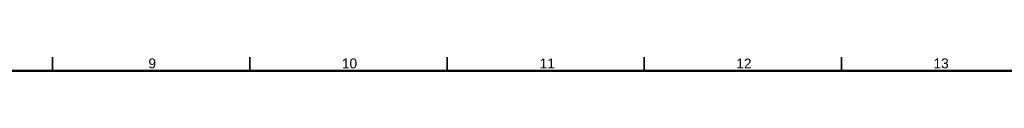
# Model space of a CAD drawing. Header units: millimetres. Extents: x 4 to 1188, y 1 to 840.
# Tile 112 of 256: x 386.14 to 635.79, y 836 to 839.5. Entities that reach past the tile are written whole.
import ezdxf

# ---------------------------------------------------------------- set-up
doc = ezdxf.new("R2010")
doc.units = ezdxf.units.MM
doc.layers.add('256', color=7, linetype='Continuous')
doc.styles.add('Arial Unicode MS', font='Arial Unicode MS')

msp = doc.modelspace()

# ---------------------------------------------------------------- linework, layer by layer
at = {"layer": '256', "color": 18, "linetype": 'Continuous', "lineweight": 35}
for p, q in [((394.5, 839.5), (394.5, 836)), ((444.5, 839.5), (444.5, 836)), ((494.5, 839.5), (494.5, 836)), ((544.5, 839.5), (544.5, 836)), ((594.5, 839.5), (594.5, 836))]:
    msp.add_line(p, q, dxfattribs=at)
at = {"layer": '256', "color": 18, "linetype": 'Continuous', "lineweight": 50}
msp.add_line((23, 836), (1184, 836), dxfattribs=at)

# ---------------------------------------------------------------- texts
at = {"layer": '256', "color": 18, "linetype": 'Continuous', "lineweight": 13, "char_height": 2.5, "attachment_point": 7, "line_spacing_factor": 1.047437, "style": 'Arial Unicode MS'}
for s, insert in [('\\fArial Unicode MS|b0|i0;\\W1.0000;9', (418.7863, 836.6173)), ('\\fArial Unicode MS|b0|i0;\\W1.0000;10', (467.8151, 836.6173)), ('\\fArial Unicode MS|b0|i0;\\W1.0000;11', (517.9447, 836.6173)), ('\\fArial Unicode MS|b0|i0;\\W1.0000;12', (567.8151, 836.6173)), ('\\fArial Unicode MS|b0|i0;\\W1.0000;13', (617.8151, 836.6173))]:
    msp.add_mtext(s, dxfattribs=dict(at, insert=insert))

doc.saveas('drawing.dxf')
